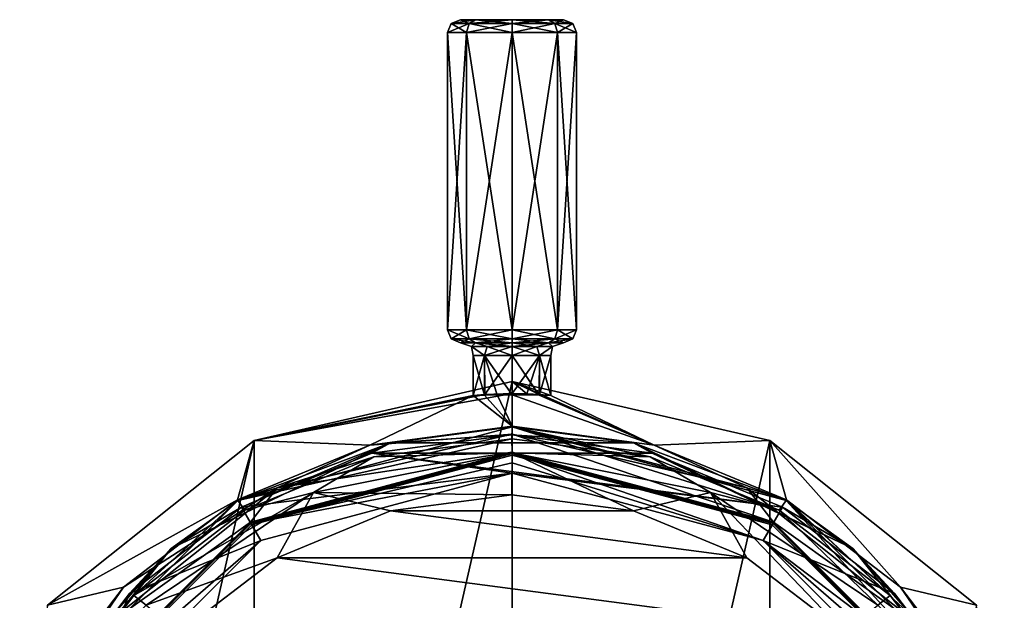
# Model space of a CAD drawing. Header units: metres. Extents: x -22 to 22, y -127 to 37.
# Tile 7 of 7: x -19 to 19, y 15 to 37. Entities that reach past the tile are written whole.
import ezdxf

# ---------------------------------------------------------------- set-up
doc = ezdxf.new("R2010")
doc.units = ezdxf.units.M
doc.layers.add('solid_12518041_051', color=7, linetype='CONTINUOUS')

msp = doc.modelspace()

# ---------------------------------------------------------------- linework, layer by layer
at = {"layer": 'solid_12518041_051'}
for points in [[(-2.353553, 36.853554, 33.699306), (-1.999984, 37, 33.699329), (-1.413766, 37, 32.28466)], [(-2.353553, 36.853554, 33.699306), (-1.664214, 36.853554, 35.363522), (-1.999984, 37, 33.699329)], [(-1.664214, 36.853554, 32.035095), (-2.353553, 36.853554, 33.699306), (-1.413766, 37, 32.28466)], [(-1.413766, 37, 32.28466), (-1.999984, 37, 33.699329), (-1.413735, 37, 35.113987)], [(-1.664214, 36.853554, 35.363522), (-1.413735, 37, 35.113987), (-1.999984, 37, 33.699329)], [(-1.664214, 36.853554, 35.363522), (0, 36.853554, 36.05286), (-1.413735, 37, 35.113987)], [(-1.664214, 36.853554, 32.035095), (-1.413766, 37, 32.28466), (0, 37, 31.699308)], [(0, 36.853554, 31.345755), (-1.664214, 36.853554, 32.035095), (0, 37, 31.699308)], [(-1.413766, 37, 32.28466), (-1.413735, 37, 35.113987), (0, 37, 35.699306)], [(0, 37, 31.699308), (-1.413766, 37, 32.28466), (0, 37, 35.699306)], [(0, 36.853554, 36.05286), (0, 37, 35.699306), (-1.413735, 37, 35.113987)], [(1.413766, 37, 35.113956), (0, 37, 31.699308), (0, 37, 35.699306)], [(1.664214, 36.853554, 35.363522), (1.413766, 37, 35.113956), (0, 37, 35.699306)], [(1.664214, 36.853554, 35.363522), (0, 37, 35.699306), (0, 36.853554, 36.05286)], [(1.413766, 37, 35.113956), (1.413735, 37, 32.28463), (0, 37, 31.699308)], [(0, 36.853554, 31.345755), (0, 37, 31.699308), (1.413735, 37, 32.28463)], [(1.664214, 36.853554, 32.035095), (0, 36.853554, 31.345755), (1.413735, 37, 32.28463)], [(1.413766, 37, 35.113956), (1.999984, 37, 33.699287), (1.413735, 37, 32.28463)], [(1.664214, 36.853554, 32.035095), (1.413735, 37, 32.28463), (1.999984, 37, 33.699287)], [(2.353553, 36.853554, 33.699306), (1.999984, 37, 33.699287), (1.413766, 37, 35.113956)], [(1.664214, 36.853554, 35.363522), (2.353553, 36.853554, 33.699306), (1.413766, 37, 35.113956)], [(2.353553, 36.853554, 33.699306), (1.664214, 36.853554, 32.035095), (1.999984, 37, 33.699287)], [(-1.664214, 36.853554, 32.035095), (-1.767772, 36.5, 31.931545), (-2.5, 36.5, 33.699306)], [(-2.353553, 36.853554, 33.699306), (-2.5, 36.5, 33.699306), (-1.767772, 36.5, 35.467072)], [(-1.664214, 36.853554, 32.035095), (-2.5, 36.5, 33.699306), (-2.353553, 36.853554, 33.699306)], [(-2.353553, 36.853554, 33.699306), (-1.767772, 36.5, 35.467072), (-1.664214, 36.853554, 35.363522)], [(-1.664214, 36.853554, 35.363522), (-1.767772, 36.5, 35.467072), (0, 36.5, 36.199306)], [(0, 36.853554, 31.345755), (0, 36.5, 31.199308), (-1.767772, 36.5, 31.931545)], [(0, 36.853554, 31.345755), (-1.767772, 36.5, 31.931545), (-1.664214, 36.853554, 32.035095)], [(-1.664214, 36.853554, 35.363522), (0, 36.5, 36.199306), (0, 36.853554, 36.05286)], [(0, 36.853554, 36.05286), (0, 36.5, 36.199306), (1.767772, 36.5, 35.467072)], [(1.664214, 36.853554, 35.363522), (0, 36.853554, 36.05286), (1.767772, 36.5, 35.467072)], [(1.664214, 36.853554, 32.035095), (1.767772, 36.5, 31.931545), (0, 36.5, 31.199308)], [(1.664214, 36.853554, 32.035095), (0, 36.5, 31.199308), (0, 36.853554, 31.345755)], [(1.664214, 36.853554, 35.363522), (1.767772, 36.5, 35.467072), (2.5, 36.5, 33.699306)], [(1.664214, 36.853554, 35.363522), (2.5, 36.5, 33.699306), (2.353553, 36.853554, 33.699306)], [(2.353553, 36.853554, 33.699306), (1.767772, 36.5, 31.931545), (1.664214, 36.853554, 32.035095)], [(2.353553, 36.853554, 33.699306), (2.5, 36.5, 33.699306), (1.767772, 36.5, 31.931545)], [(-2.5, 25, 33.699306), (-2.5, 36.5, 33.699306), (-1.767772, 36.5, 31.931545)], [(-1.767772, 25, 31.931545), (-2.5, 25, 33.699306), (-1.767772, 36.5, 31.931545)], [(-1.767772, 25, 35.467072), (-1.767772, 36.5, 35.467072), (-2.5, 36.5, 33.699306)], [(-2.5, 25, 33.699306), (-1.767772, 25, 35.467072), (-2.5, 36.5, 33.699306)], [(-1.767772, 36.5, 35.467072), (0, 25, 36.199306), (0, 36.5, 36.199306)], [(-1.767772, 25, 31.931545), (0, 36.5, 31.199308), (0, 25, 31.199308)], [(-1.767772, 25, 31.931545), (-1.767772, 36.5, 31.931545), (0, 36.5, 31.199308)], [(-1.767772, 25, 35.467072), (0, 25, 36.199306), (-1.767772, 36.5, 35.467072)], [(1.767772, 25, 35.467072), (1.767772, 36.5, 35.467072), (0, 36.5, 36.199306)], [(0, 25, 36.199306), (1.767772, 25, 35.467072), (0, 36.5, 36.199306)], [(0, 25, 31.199308), (0, 36.5, 31.199308), (1.767772, 36.5, 31.931545)], [(1.767772, 25, 31.931545), (0, 25, 31.199308), (1.767772, 36.5, 31.931545)], [(2.5, 25, 33.699306), (2.5, 36.5, 33.699306), (1.767772, 36.5, 35.467072)], [(1.767772, 25, 35.467072), (2.5, 25, 33.699306), (1.767772, 36.5, 35.467072)], [(1.767772, 25, 31.931545), (1.767772, 36.5, 31.931545), (2.5, 36.5, 33.699306)], [(2.5, 25, 33.699306), (1.767772, 25, 31.931545), (2.5, 36.5, 33.699306)], [(-1.664214, 24.646446, 35.363522), (-1.767772, 25, 35.467072), (-2.5, 25, 33.699306)], [(-2.353553, 24.646446, 33.699306), (-2.5, 25, 33.699306), (-1.767772, 25, 31.931545)], [(-2.353553, 24.646446, 33.699306), (-1.664214, 24.646446, 35.363522), (-2.5, 25, 33.699306)], [(-1.664214, 24.646446, 32.035095), (-2.353553, 24.646446, 33.699306), (-1.767772, 25, 31.931545)], [(-1.664214, 24.646446, 32.035095), (-1.767772, 25, 31.931545), (0, 25, 31.199308)], [(0, 24.646446, 36.05286), (0, 25, 36.199306), (-1.767772, 25, 35.467072)], [(-1.664214, 24.646446, 35.363522), (0, 24.646446, 36.05286), (-1.767772, 25, 35.467072)], [(0, 24.646446, 31.345755), (-1.664214, 24.646446, 32.035095), (0, 25, 31.199308)], [(0, 24.646446, 31.345755), (0, 25, 31.199308), (1.767772, 25, 31.931545)], [(1.664214, 24.646446, 32.035095), (0, 24.646446, 31.345755), (1.767772, 25, 31.931545)], [(1.664214, 24.646446, 35.363522), (1.767772, 25, 35.467072), (0, 25, 36.199306)], [(1.664214, 24.646446, 35.363522), (0, 25, 36.199306), (0, 24.646446, 36.05286)], [(1.664214, 24.646446, 32.035095), (1.767772, 25, 31.931545), (2.5, 25, 33.699306)], [(2.353553, 24.646446, 33.699306), (1.664214, 24.646446, 32.035095), (2.5, 25, 33.699306)], [(1.664214, 24.646446, 35.363522), (2.353553, 24.646446, 33.699306), (1.767772, 25, 35.467072)], [(2.353553, 24.646446, 33.699306), (2.5, 25, 33.699306), (1.767772, 25, 35.467072)], [(-2.353553, 24.646446, 33.699306), (-2, 24.5, 33.699306), (-1.414217, 24.5, 35.113518)], [(-1.664214, 24.646446, 32.035095), (-2, 24.5, 33.699306), (-2.353553, 24.646446, 33.699306)], [(-2.353553, 24.646446, 33.699306), (-1.414217, 24.5, 35.113518), (-1.664214, 24.646446, 35.363522)], [(-1.664214, 24.646446, 32.035095), (-1.414217, 24.5, 32.285099), (-2, 24.5, 33.699306)], [(-1.565864, 24.353554, 33.190529), (-2, 24.5, 33.699306), (-1.414217, 24.5, 32.285099)], [(-1.565864, 24.353554, 34.208088), (-1.414217, 24.5, 35.113518), (-2, 24.5, 33.699306)], [(-1.565864, 24.353554, 33.190529), (-1.565864, 24.353554, 34.208088), (-2, 24.5, 33.699306)], [(0, 24.646446, 31.345755), (-1.414217, 24.5, 32.285099), (-1.664214, 24.646446, 32.035095)], [(-1.664214, 24.646446, 35.363522), (-1.414217, 24.5, 35.113518), (0, 24.5, 35.699306)], [(-1.664214, 24.646446, 35.363522), (0, 24.5, 35.699306), (0, 24.646446, 36.05286)], [(-0.967757, 24.353554, 32.367306), (-1.565864, 24.353554, 33.190529), (-1.414217, 24.5, 32.285099)], [(-1.565864, 24.353554, 34.208088), (-0.967757, 24.353554, 35.031311), (-1.414217, 24.5, 35.113518)], [(0, 24.646446, 31.345755), (0, 24.5, 31.699308), (-1.414217, 24.5, 32.285099)], [(-0.967757, 24.353554, 32.367306), (-1.414217, 24.5, 32.285099), (0, 24.5, 31.699308)], [(0, 24.353554, 35.345753), (0, 24.5, 35.699306), (-1.414217, 24.5, 35.113518)], [(-0.967757, 24.353554, 35.031311), (0, 24.353554, 35.345753), (-1.414217, 24.5, 35.113518)], [(0, 24.353554, 32.05286), (-0.967757, 24.353554, 32.367306), (0, 24.5, 31.699308)], [(1.664214, 24.646446, 32.035095), (1.414217, 24.5, 32.285099), (0, 24.5, 31.699308)], [(1.664214, 24.646446, 32.035095), (0, 24.5, 31.699308), (0, 24.646446, 31.345755)], [(0, 24.646446, 36.05286), (0, 24.5, 35.699306), (1.414217, 24.5, 35.113518)], [(1.664214, 24.646446, 35.363522), (0, 24.646446, 36.05286), (1.414217, 24.5, 35.113518)], [(1.414217, 24.5, 32.285099), (0, 24.353554, 32.05286), (0, 24.5, 31.699308)], [(0.967757, 24.353554, 35.031311), (0, 24.5, 35.699306), (0, 24.353554, 35.345753)], [(0.967757, 24.353554, 35.031311), (1.414217, 24.5, 35.113518), (0, 24.5, 35.699306)], [(0.967757, 24.353554, 32.367306), (0, 24.353554, 32.05286), (1.414217, 24.5, 32.285099)], [(0.967757, 24.353554, 35.031311), (1.565864, 24.353554, 34.208088), (1.414217, 24.5, 35.113518)], [(1.565864, 24.353554, 33.190529), (0.967757, 24.353554, 32.367306), (1.414217, 24.5, 32.285099)], [(1.664214, 24.646446, 35.363522), (1.414217, 24.5, 35.113518), (2, 24.5, 33.699306)], [(2.353553, 24.646446, 33.699306), (2, 24.5, 33.699306), (1.414217, 24.5, 32.285099)], [(2.353553, 24.646446, 33.699306), (1.414217, 24.5, 32.285099), (1.664214, 24.646446, 32.035095)], [(1.565864, 24.353554, 34.208088), (2, 24.5, 33.699306), (1.414217, 24.5, 35.113518)], [(1.565864, 24.353554, 33.190529), (1.414217, 24.5, 32.285099), (2, 24.5, 33.699306)], [(1.565864, 24.353554, 34.208088), (1.565864, 24.353554, 33.190529), (2, 24.5, 33.699306)], [(1.664214, 24.646446, 35.363522), (2, 24.5, 33.699306), (2.353553, 24.646446, 33.699306)], [(-1.565864, 24.353554, 33.190529), (-1.060658, 24, 32.638645), (-1.5, 24, 33.699306)], [(-0.967757, 24.353554, 32.367306), (-1.060658, 24, 32.638645), (-1.565864, 24.353554, 33.190529)], [(-1.565864, 24.353554, 34.208088), (-1.5, 24, 33.699306), (-1.060658, 24, 34.759972)], [(-1.565864, 24.353554, 33.190529), (-1.5, 24, 33.699306), (-1.565864, 24.353554, 34.208088)], [(-1.565864, 24.353554, 34.208088), (-1.060658, 24, 34.759972), (-0.967757, 24.353554, 35.031311)], [(-0.967757, 24.353554, 35.031311), (-1.060658, 24, 34.759972), (0, 24, 35.199306)], [(0, 24.353554, 32.05286), (0, 24, 32.199306), (-1.060658, 24, 32.638645)], [(0, 24.353554, 32.05286), (-1.060658, 24, 32.638645), (-0.967757, 24.353554, 32.367306)], [(-0.967757, 24.353554, 35.031311), (0, 24, 35.199306), (0, 24.353554, 35.345753)], [(0, 24.353554, 35.345753), (0, 24, 35.199306), (1.060658, 24, 34.759972)], [(0.967757, 24.353554, 35.031311), (0, 24.353554, 35.345753), (1.060658, 24, 34.759972)], [(0.967757, 24.353554, 32.367306), (1.060658, 24, 32.638645), (0, 24, 32.199306)], [(0.967757, 24.353554, 32.367306), (0, 24, 32.199306), (0, 24.353554, 32.05286)], [(0.967757, 24.353554, 35.031311), (1.060658, 24, 34.759972), (1.565864, 24.353554, 34.208088)], [(1.565864, 24.353554, 33.190529), (1.060658, 24, 32.638645), (0.967757, 24.353554, 32.367306)], [(1.565864, 24.353554, 34.208088), (1.060658, 24, 34.759972), (1.5, 24, 33.699306)], [(1.565864, 24.353554, 33.190529), (1.5, 24, 33.699306), (1.060658, 24, 32.638645)], [(1.565864, 24.353554, 34.208088), (1.5, 24, 33.699306), (1.565864, 24.353554, 33.190529)], [(-1.5, 24, 33.699306), (-1.499996, 22.458567, 33.695793), (-1.065005, 22.46792, 34.755604)], [(-1.5, 24, 33.699306), (-1.060658, 24, 32.638645), (-1.499996, 22.458567, 33.695793)], [(-1.060658, 24, 34.759972), (-1.5, 24, 33.699306), (-1.065005, 22.46792, 34.755604)], [(-1.060658, 24, 32.638645), (-1.057532, 22.499226, 32.635529), (-1.499996, 22.458567, 33.695793)], [(-1.060658, 24, 34.759972), (-1.065005, 22.46792, 34.755604), (-0.579064, 22.480907, 35.083031)], [(-1.060658, 24, 34.759972), (-0.579064, 22.480907, 35.083031), (0, 22.486677, 35.199306)], [(-1.060658, 24, 34.759972), (0, 22.486677, 35.199306), (0, 24, 35.199306)], [(-1.060658, 24, 32.638645), (0, 24, 32.199306), (-1.057532, 22.499226, 32.635529)], [(0, 24, 32.199306), (0, 22.530426, 32.199306), (-1.057532, 22.499226, 32.635529)], [(0, 24, 35.199306), (0, 22.486677, 35.199306), (1.057872, 22.468153, 34.762749)], [(1.060658, 24, 34.759972), (0, 24, 35.199306), (1.057872, 22.468153, 34.762749)], [(1.060658, 24, 32.638645), (0.578414, 22.521297, 32.315315), (0, 22.530426, 32.199306)], [(0, 24, 32.199306), (1.060658, 24, 32.638645), (0, 22.530426, 32.199306)], [(1.060658, 24, 32.638645), (1.064428, 22.498798, 32.642429), (0.578414, 22.521297, 32.315315)], [(1.060658, 24, 34.759972), (1.057872, 22.468153, 34.762749), (1.499985, 22.458418, 33.706024)], [(1.5, 24, 33.699306), (1.060658, 24, 34.759972), (1.499985, 22.458418, 33.706024)], [(1.060658, 24, 32.638645), (1.5, 24, 33.699306), (1.064428, 22.498798, 32.642429)], [(1.5, 24, 33.699306), (1.499985, 22.458418, 33.706024), (1.064428, 22.498798, 32.642429)], [(-9.979576, 20.722155), (0, 22.530426, 32.199306), (0, 23)], [(-9.979576, -20.722155), (0, 23), (0, -23)], [(-9.979576, 20.722155), (0, 23), (-9.979576, -20.722155)], [(0, 23), (1.064428, 22.498798, 32.642429), (1.499985, 22.458418, 33.706024)], [(5.503624, 20.539804, 119.01458), (0, 23), (1.499985, 22.458418, 33.706024)], [(0, 23), (0.578414, 22.521297, 32.315315), (1.064428, 22.498798, 32.642429)], [(0, 23), (0, 22.530426, 32.199306), (0.578414, 22.521297, 32.315315)], [(0, -23), (0, 23), (9.979576, 20.722155)], [(5.503624, 20.539804, 119.01458), (9.979576, 20.722155), (0, 23)], [(-9.979576, 20.722155), (-1.057532, 22.499226, 32.635529), (0, 22.530426, 32.199306)], [(-9.979576, 20.722155), (-1.499996, 22.458567, 33.695793), (-1.057532, 22.499226, 32.635529)], [(-9.979576, 20.722155), (-5.503624, 20.539804, 119.01458), (-1.499996, 22.458567, 33.695793)], [(-5.503624, 20.539804, 119.01458), (0, 21.26437, 119.01458), (-1.499996, 22.458567, 33.695793)], [(-1.065005, 22.46792, 34.755604), (-1.499996, 22.458567, 33.695793), (0, 21.26437, 119.01458)], [(-0.579064, 22.480907, 35.083031), (-1.065005, 22.46792, 34.755604), (0, 21.26437, 119.01458)], [(-0.579064, 22.480907, 35.083031), (0, 21.26437, 119.01458), (0, 22.486677, 35.199306)], [(5.503624, 20.539804, 119.01458), (1.057872, 22.468153, 34.762749), (0, 22.486677, 35.199306)], [(0, 21.26437, 119.01458), (5.503624, 20.539804, 119.01458), (0, 22.486677, 35.199306)], [(5.503624, 20.539804, 119.01458), (1.499985, 22.458418, 33.706024), (1.057872, 22.468153, 34.762749)], [(-0.000709, 20.785082, 135.363525), (0, 21.239159, 122.360474), (-10.619579, 18.39365, 122.360474)], [(-4.707462, 20.624739, 122.141602), (-10.619579, 18.39365, 122.360474), (0, 21.239159, 122.360474)], [(-9.096984, 18.890081, 119.712242), (0, 20.96641, 119.712242), (-5.503624, 20.539804, 119.01458)], [(-9.096984, 18.890081, 119.712242), (0, 20.264477, 120), (0, 20.96641, 119.712242)], [(0, 20.96641, 119.712242), (0, 21.26437, 119.01458), (-5.503624, 20.539804, 119.01458)], [(-4.707462, 20.624739, 122.141602), (0, 21.239159, 122.360474), (4.707462, 20.624739, 122.141602)], [(-0.000709, 20.785082, 135.363525), (5.349821, 20.08185, 135.445007), (0, 21.239159, 122.360474)], [(9.096984, 18.890081, 119.712242), (5.503624, 20.539804, 119.01458), (0, 21.26437, 119.01458)], [(0, 20.96641, 119.712242), (9.096984, 18.890081, 119.712242), (0, 21.26437, 119.01458)], [(10.341857, 18.016659, 135.684341), (10.619579, 18.39365, 122.360474), (0, 21.239159, 122.360474)], [(4.707462, 20.624739, 122.141602), (0, 21.239159, 122.360474), (10.619579, 18.39365, 122.360474)], [(5.349821, 20.08185, 135.445007), (10.341857, 18.016659, 135.684341), (0, 21.239159, 122.360474)], [(0, 20.96641, 119.712242), (0, 20.264477, 120), (10.127294, 17.552387, 120)], [(0, 20.96641, 119.712242), (10.127294, 17.552387, 120), (9.096984, 18.890081, 119.712242)], [(-9.979576, 20.722155), (-17.982161, 14.34021), (-10.632185, 18.415485, 119.01458)], [(-9.979576, 20.722155), (-9.979576, -20.722155), (-17.982161, -14.34021)], [(-9.979576, 20.722155), (-17.982161, -14.34021), (-17.982161, 14.34021)], [(-13.190016, 16.539757, 122.141602), (-4.707462, 20.624739, 122.141602), (-10.475866, 18.130409, 122.050003)], [(-13.190016, 16.539757, 122.141602), (-10.619579, 18.39365, 122.360474), (-4.707462, 20.624739, 122.141602)], [(-9.979576, 20.722155), (-10.632185, 18.415485, 119.01458), (-5.503624, 20.539804, 119.01458)], [(-5.351192, 20.081484, 135.445053), (-0.000709, 20.785082, 135.363525), (-10.619579, 18.39365, 122.360474)], [(-4.707462, 20.624739, 122.141602), (-5.422831, 20.224957, 122.050003), (-10.475866, 18.130409, 122.050003)], [(-5.422831, 20.224957, 122.050003), (-0.000001, 20.939327, 122.050003), (5.42283, 20.224957, 122.050003)], [(-4.707462, 20.624739, 122.141602), (-0.000001, 20.939327, 122.050003), (-5.422831, 20.224957, 122.050003)], [(0.000363, 20.243355, 136.83226), (-0.000709, 20.785082, 135.363525), (-5.351192, 20.081484, 135.445053)], [(-4.707462, 20.624739, 122.141602), (4.707462, 20.624739, 122.141602), (-0.000001, 20.939327, 122.050003)], [(0.000363, 20.243355, 136.83226), (5.349821, 20.08185, 135.445007), (-0.000709, 20.785082, 135.363525)], [(4.707462, 20.624739, 122.141602), (5.42283, 20.224957, 122.050003), (-0.000001, 20.939327, 122.050003)], [(0, -23), (9.979576, 20.722155), (9.979576, -20.722155)], [(4.707462, 20.624739, 122.141602), (13.190016, 16.539757, 122.141602), (5.42283, 20.224957, 122.050003)], [(4.707462, 20.624739, 122.141602), (10.619579, 18.39365, 122.360474), (13.190016, 16.539757, 122.141602)], [(5.503624, 20.539804, 119.01458), (10.632185, 18.415485, 119.01458), (9.979576, 20.722155)], [(9.979576, -20.722155), (9.979576, 20.722155), (17.982161, 14.34021)], [(15.03618, 15.03618, 119.01458), (17.982161, 14.34021), (9.979576, 20.722155)], [(10.632185, 18.415485, 119.01458), (15.03618, 15.03618, 119.01458), (9.979576, 20.722155)], [(-9.096984, 18.890081, 119.712242), (-5.503624, 20.539804, 119.01458), (-10.632185, 18.415485, 119.01458)], [(-10.475866, 18.130409, 122.050003), (-5.422831, 20.224957, 122.050003), (0, 19.45784, 122.050003)], [(0, 20.15, 120), (0, 20.264477, 120), (-10.127294, 17.552387, 120)], [(-9.096984, 18.890081, 119.712242), (-10.127294, 17.552387, 120), (0, 20.264477, 120)], [(0, 20.25, 120.099998), (-10.075119, 17.450338, 120), (-10.125, 17.537014, 120.099998)], [(0, 20.25, 120.23999), (0, 20.25, 120.099998), (-10.125, 17.537014, 120.099998)], [(-10.125, 17.537014, 120.23999), (0, 20.25, 120.23999), (-10.125, 17.537014, 120.099998)], [(0, 20.240267, 120.338165), (0, 20.25, 120.23999), (-10.125, 17.537014, 120.23999)], [(0, 20.240267, 120.338165), (-10.125, 17.537014, 120.23999), (0, 20.211449, 120.432518)], [(-10.125, 17.537014, 120.23999), (-10.105724, 17.503628, 120.432518), (0, 20.211449, 120.432518)], [(0, 19.851126, 121.24894), (0, 20.211449, 120.432518), (-10.105724, 17.503628, 120.432518)], [(0, 20.220711, 120.029289), (-10.075119, 17.450338, 120), (0, 20.25, 120.099998)], [(0, 20.220711, 120.029289), (0, 20.15, 120), (-10.075119, 17.450338, 120)], [(0.000363, 20.243355, 136.83226), (-5.351192, 20.081484, 135.445053), (-7.682488, 18.705091, 137.03479)], [(0.000363, 20.243355, 136.83226), (-7.682488, 18.705091, 137.03479), (-0.001961, 18.612906, 137.754883)], [(-5.422831, 20.224957, 122.050003), (10.475865, 18.130411, 122.050003), (0, 19.45784, 122.050003)], [(-5.422831, 20.224957, 122.050003), (5.42283, 20.224957, 122.050003), (10.475865, 18.130411, 122.050003)], [(0.000363, 20.243355, 136.83226), (-0.001961, 18.612906, 137.754883), (4.700363, 17.995573, 137.836166)], [(10.075119, 17.450338, 120), (10.127294, 17.552387, 120), (0, 20.264477, 120)], [(0, 20.15, 120), (10.075119, 17.450338, 120), (0, 20.264477, 120)], [(10.125, 17.537014, 120.23999), (0, 20.25, 120.23999), (10.105724, 17.503628, 120.432518)], [(0, 20.240267, 120.338165), (10.105724, 17.503628, 120.432518), (0, 20.25, 120.23999)], [(10.125, 17.537014, 120.23999), (0, 20.25, 120.099998), (0, 20.25, 120.23999)], [(10.125, 17.537014, 120.23999), (10.125, 17.537014, 120.099998), (0, 20.25, 120.099998)], [(0, 20.220711, 120.029289), (0, 20.25, 120.099998), (10.125, 17.537014, 120.099998)], [(0, 20.240267, 120.338165), (0, 20.211449, 120.432518), (10.105724, 17.503628, 120.432518)], [(0, 20.220711, 120.029289), (10.125, 17.537014, 120.099998), (0, 20.15, 120)], [(9.729011, 16.850931, 122.050003), (0, 20.211449, 120.432518), (0, 19.851126, 121.24894)], [(10.105724, 17.503628, 120.432518), (0, 20.211449, 120.432518), (9.729011, 16.850931, 122.050003)], [(7.683155, 18.704809, 137.034821), (5.349821, 20.08185, 135.445007), (0.000363, 20.243355, 136.83226)], [(7.683155, 18.704809, 137.034821), (0.000363, 20.243355, 136.83226), (4.700363, 17.995573, 137.836166)], [(13.190016, 16.539757, 122.141602), (10.475865, 18.130411, 122.050003), (5.42283, 20.224957, 122.050003)], [(9.096984, 18.890081, 119.712242), (10.632185, 18.415485, 119.01458), (5.503624, 20.539804, 119.01458)], [(-10.343088, 18.015949, 135.684418), (-5.351192, 20.081484, 135.445053), (-10.619579, 18.39365, 122.360474)], [(-7.682488, 18.705091, 137.03479), (-5.351192, 20.081484, 135.445053), (-10.343088, 18.015949, 135.684418)], [(-10.075119, 17.450338, 120), (0, 20.15, 120), (-10.127294, 17.552387, 120)], [(0, 19.851126, 121.24894), (-10.105724, 17.503628, 120.432518), (0, 19.45784, 122.050003)], [(10.125, 17.537014, 120.099998), (10.075119, 17.450338, 120), (0, 20.15, 120)], [(9.729011, 16.850931, 122.050003), (0, 19.851126, 121.24894), (0, 19.45784, 122.050003)], [(7.683155, 18.704809, 137.034821), (10.341857, 18.016659, 135.684341), (5.349821, 20.08185, 135.445007)], [(-10.475866, 18.130409, 122.050003), (0, 19.45784, 122.050003), (-9.72892, 16.850983, 122.050003)], [(-10.105724, 17.503628, 120.432518), (-9.72892, 16.850983, 122.050003), (0, 19.45784, 122.050003)], [(10.475865, 18.130411, 122.050003), (9.729011, 16.850931, 122.050003), (0, 19.45784, 122.050003)], [(-16.392199, 13.072343, 119.712242), (-9.096984, 18.890081, 119.712242), (-15.03618, 15.03618, 119.01458)], [(-16.392199, 13.072343, 119.712242), (-10.127294, 17.552387, 120), (-9.096984, 18.890081, 119.712242)], [(-9.096984, 18.890081, 119.712242), (-10.632185, 18.415485, 119.01458), (-15.03618, 15.03618, 119.01458)], [(-7.682488, 18.705091, 137.03479), (-10.343088, 18.015949, 135.684418), (-14.637753, 14.721976, 136.066055)], [(-7.682488, 18.705091, 137.03479), (-14.637753, 14.721976, 136.066055), (-14.164935, 14.34175, 137.609222)], [(-7.682488, 18.705091, 137.03479), (-14.164935, 14.34175, 137.609222), (-9.092483, 16.179298, 138.075272)], [(-7.682488, 18.705091, 137.03479), (-9.092483, 16.179298, 138.075272), (-4.704155, 17.994556, 137.836288)], [(-7.682488, 18.705091, 137.03479), (-4.704155, 17.994556, 137.836288), (-0.001961, 18.612906, 137.754883)], [(7.683155, 18.704809, 137.034821), (4.700363, 17.995573, 137.836166), (9.089074, 16.181259, 138.075012)], [(14.165442, 14.341237, 137.609299), (10.341857, 18.016659, 135.684341), (7.683155, 18.704809, 137.034821)], [(7.683155, 18.704809, 137.034821), (9.089074, 16.181259, 138.075012), (12.867535, 13.285138, 138.456299)], [(14.165442, 14.341237, 137.609299), (7.683155, 18.704809, 137.034821), (12.867535, 13.285138, 138.456299)], [(9.096984, 18.890081, 119.712242), (16.392199, 13.072343, 119.712242), (10.632185, 18.415485, 119.01458)], [(9.096984, 18.890081, 119.712242), (10.127294, 17.552387, 120), (16.392199, 13.072343, 119.712242)], [(-14.637753, 14.721976, 136.066055), (-10.619579, 18.39365, 122.360474), (-18.39365, 10.619579, 122.360474)], [(-13.190016, 16.539757, 122.141602), (-18.39365, 10.619579, 122.360474), (-10.619579, 18.39365, 122.360474)], [(-17.982161, 14.34021), (-15.03618, 15.03618, 119.01458), (-10.632185, 18.415485, 119.01458)], [(-14.637753, 14.721976, 136.066055), (-10.343088, 18.015949, 135.684418), (-10.619579, 18.39365, 122.360474)], [(4.700363, 17.995573, 137.836166), (-0.001961, 18.612906, 137.754883), (-4.704155, 17.994556, 137.836288)], [(10.341857, 18.016659, 135.684341), (14.636744, 14.722983, 136.065948), (10.619579, 18.39365, 122.360474)], [(17.936932, 10.418458, 136.564606), (18.39365, 10.619579, 122.360474), (10.619579, 18.39365, 122.360474)], [(13.190016, 16.539757, 122.141602), (10.619579, 18.39365, 122.360474), (18.39365, 10.619579, 122.360474)], [(14.636744, 14.722983, 136.065948), (17.936932, 10.418458, 136.564606), (10.619579, 18.39365, 122.360474)], [(16.392199, 13.072343, 119.712242), (15.03618, 15.03618, 119.01458), (10.632185, 18.415485, 119.01458)], [(-14.813657, 14.799028, 122.050003), (-10.475866, 18.130409, 122.050003), (-9.72892, 16.850983, 122.050003)], [(-13.190016, 16.539757, 122.141602), (-10.475866, 18.130409, 122.050003), (-14.813657, 14.799028, 122.050003)], [(9.089074, 16.181259, 138.075012), (-4.704155, 17.994556, 137.836288), (-9.092483, 16.179298, 138.075272)], [(9.089074, 16.181259, 138.075012), (4.700363, 17.995573, 137.836166), (-4.704155, 17.994556, 137.836288)], [(10.475865, 18.130411, 122.050003), (14.813656, 14.799029, 122.050003), (9.729011, 16.850931, 122.050003)], [(14.165442, 14.341237, 137.609299), (14.636744, 14.722983, 136.065948), (10.341857, 18.016659, 135.684341)], [(13.190016, 16.539757, 122.141602), (14.813656, 14.799029, 122.050003), (10.475865, 18.130411, 122.050003)], [(-17.450457, 10.074897, 120), (-10.127294, 17.552387, 120), (-17.548019, 10.134863, 120)], [(-16.392199, 13.072343, 119.712242), (-17.548019, 10.134863, 120), (-10.127294, 17.552387, 120)], [(-10.125, 17.537014, 120.099998), (-17.450457, 10.074897, 120), (-17.537014, 10.125, 120.099998)], [(-17.537014, 10.125, 120.23999), (-10.105724, 17.503628, 120.432518), (-10.125, 17.537014, 120.23999)], [(-10.125, 17.537014, 120.23999), (-10.125, 17.537014, 120.099998), (-17.537014, 10.125, 120.099998)], [(-17.537014, 10.125, 120.23999), (-10.125, 17.537014, 120.23999), (-17.537014, 10.125, 120.099998)], [(-17.450457, 10.074897, 120), (-10.075119, 17.450338, 120), (-10.127294, 17.552387, 120)], [(-10.125, 17.537014, 120.099998), (-10.075119, 17.450338, 120), (-17.450457, 10.074897, 120)], [(10.075119, 17.450338, 120), (17.450457, 10.074897, 120), (10.127294, 17.552387, 120)], [(17.537014, 10.125, 120.099998), (10.075119, 17.450338, 120), (10.125, 17.537014, 120.099998)], [(10.125, 17.537014, 120.23999), (10.105724, 17.503628, 120.432518), (17.503628, 10.105724, 120.432518)], [(10.125, 17.537014, 120.23999), (17.503628, 10.105724, 120.432518), (17.537014, 10.125, 120.23999)], [(17.537014, 10.125, 120.23999), (17.537014, 10.125, 120.099998), (10.125, 17.537014, 120.099998)], [(10.125, 17.537014, 120.23999), (17.537014, 10.125, 120.23999), (10.125, 17.537014, 120.099998)], [(17.450457, 10.074897, 120), (17.548019, 10.134863, 120), (10.127294, 17.552387, 120)], [(16.392199, 13.072343, 119.712242), (10.127294, 17.552387, 120), (17.548019, 10.134863, 120)], [(-17.537014, 10.125, 120.23999), (-17.503628, 10.105724, 120.432518), (-10.105724, 17.503628, 120.432518)], [(-10.105724, 17.503628, 120.432518), (-17.503628, 10.105724, 120.432518), (-9.72892, 16.850983, 122.050003)], [(17.503628, 10.105724, 120.432518), (10.105724, 17.503628, 120.432518), (9.729011, 16.850931, 122.050003)], [(17.537014, 10.125, 120.099998), (17.450457, 10.074897, 120), (10.075119, 17.450338, 120)], [(-17.503628, 10.105724, 120.432518), (-16.850983, 9.72892, 122.050003), (-9.72892, 16.850983, 122.050003)], [(-14.813657, 14.799028, 122.050003), (-9.72892, 16.850983, 122.050003), (-16.850983, 9.72892, 122.050003)], [(17.503628, 10.105724, 120.432518), (9.729011, 16.850931, 122.050003), (16.851057, 9.72879, 122.050003)], [(18.141247, 10.457098, 122.050003), (16.851057, 9.72879, 122.050003), (9.729011, 16.850931, 122.050003)], [(14.813656, 14.799029, 122.050003), (18.141247, 10.457098, 122.050003), (9.729011, 16.850931, 122.050003)], [(-19.060125, 9.178872, 122.141602), (-13.190016, 16.539757, 122.141602), (-18.141247, 10.457097, 122.050003)], [(-19.060125, 9.178872, 122.141602), (-18.39365, 10.619579, 122.360474), (-13.190016, 16.539757, 122.141602)], [(-13.190016, 16.539757, 122.141602), (-14.813657, 14.799028, 122.050003), (-18.141247, 10.457097, 122.050003)], [(13.190016, 16.539757, 122.141602), (19.060125, 9.178872, 122.141602), (14.813656, 14.799029, 122.050003)], [(13.190016, 16.539757, 122.141602), (18.39365, 10.619579, 122.360474), (19.060125, 9.178872, 122.141602)], [(-14.164935, 14.34175, 137.609222), (-12.870321, 13.282348, 138.456665), (-9.092483, 16.179298, 138.075272)], [(12.867535, 13.285138, 138.456299), (-9.092483, 16.179298, 138.075272), (-12.870321, 13.282348, 138.456665)], [(12.867535, 13.285138, 138.456299), (9.089074, 16.181259, 138.075012), (-9.092483, 16.179298, 138.075272)], [(-17.982161, 14.34021), (-18.415485, 10.632185, 119.01458), (-15.03618, 15.03618, 119.01458)], [(-16.392199, 13.072343, 119.712242), (-15.03618, 15.03618, 119.01458), (-18.415485, 10.632185, 119.01458)], [(15.03618, 15.03618, 119.01458), (18.415485, 10.632185, 119.01458), (17.982161, 14.34021)], [(16.392199, 13.072343, 119.712242), (18.415485, 10.632185, 119.01458), (15.03618, 15.03618, 119.01458)], [(-17.937649, 10.417214, 136.564743), (-14.637753, 14.721976, 136.066055), (-18.39365, 10.619579, 122.360474)], [(-18.141247, 10.457097, 122.050003), (-14.813657, 14.799028, 122.050003), (-16.850983, 9.72892, 122.050003)], [(-14.164935, 14.34175, 137.609222), (-14.637753, 14.721976, 136.066055), (-17.937649, 10.417214, 136.564743)], [(14.165442, 14.341237, 137.609299), (17.936932, 10.418458, 136.564606), (14.636744, 14.722983, 136.065948)], [(19.060125, 9.178872, 122.141602), (18.141247, 10.457098, 122.050003), (14.813656, 14.799029, 122.050003)]]:
    msp.add_3dface(points, dxfattribs=at)

doc.saveas('drawing.dxf')
